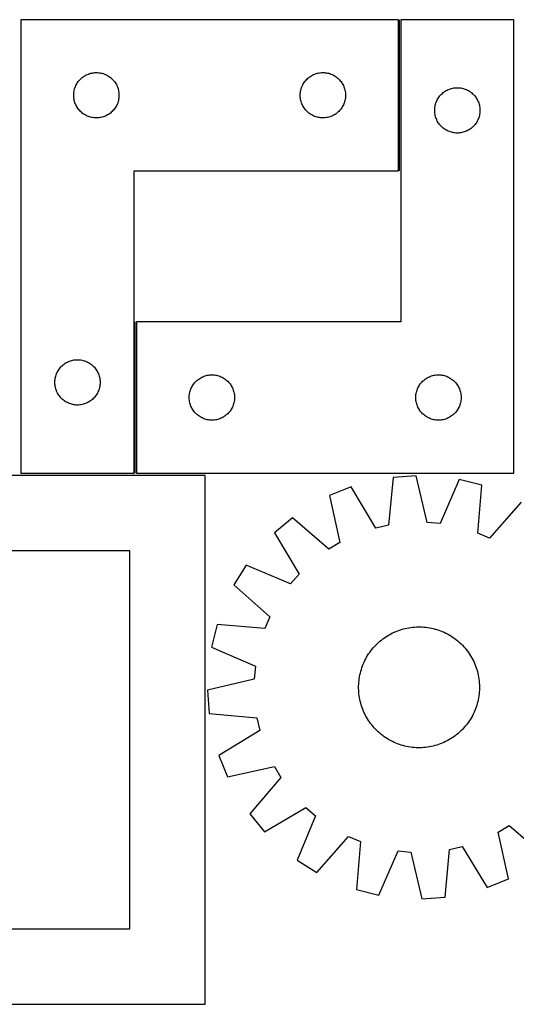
# Model space of a CAD drawing. Header units: millimetres. Extents: x 7 to 1493, y 7 to 2993.
# Tile 4 of 14: x 334 to 663, y 1764 to 2416. Entities that reach past the tile are written whole.
import ezdxf

# ---------------------------------------------------------------- set-up
doc = ezdxf.new("R2010")
doc.units = ezdxf.units.MM
doc.layers.add('COMMON', color=5, linetype='CONTINUOUS', true_color=0x0000ff)
doc.layers.add('CUT', color=7, linetype='CONTINUOUS', true_color=0x000000)

msp = doc.modelspace()

# ---------------------------------------------------------------- linework, layer by layer
at = {"layer": 'COMMON'}
for p, q in [((585.299545, 2315.673371), (585.299545, 2415.673371)), ((410.299545, 2115.673371), (410.299545, 2215.673371))]:
    msp.add_line(p, q, dxfattribs=at)
at = {"layer": 'CUT'}
for p, q in [((334.549543, 2415.673371), (334.549543, 2115.673371)), ((584.549543, 2415.673371), (334.549543, 2415.673371)), ((584.549543, 2315.673371), (584.549543, 2415.673371)), ((661.049545, 2415.673371), (586.049545, 2415.673371)), ((586.049545, 2415.673371), (586.049545, 2215.673371)), ((661.049545, 2115.673371), (661.049545, 2415.673371)), ((375.858226, 2377.898796), (376.4991, 2378.330004)), ((376.4991, 2378.330004), (377.161322, 2378.727649)), ((377.161322, 2378.727649), (377.843136, 2379.090677)), ((377.843136, 2379.090677), (378.542734, 2379.418124)), ((378.542734, 2379.418124), (379.258262, 2379.709123)), ((379.258262, 2379.709123), (379.98782, 2379.962901)), ((379.98782, 2379.962901), (380.729476, 2380.178787)), ((380.729476, 2380.178787), (381.481262, 2380.356206)), ((381.481262, 2380.356206), (382.241184, 2380.494689)), ((382.241184, 2380.494689), (383.007228, 2380.593869)), ((383.007228, 2380.593869), (383.777362, 2380.653482)), ((383.777362, 2380.653482), (384.549543, 2380.673371)), ((384.549543, 2380.673371), (385.321724, 2380.653482)), ((385.321724, 2380.653482), (386.091858, 2380.593869)), ((386.091858, 2380.593869), (386.857902, 2380.494689)), ((386.857902, 2380.494689), (387.617824, 2380.356206)), ((387.617824, 2380.356206), (388.36961, 2380.178787)), ((388.36961, 2380.178787), (389.111265, 2379.962901)), ((389.111265, 2379.962901), (389.840824, 2379.709123)), ((389.840824, 2379.709123), (390.556351, 2379.418124)), ((390.556351, 2379.418124), (391.25595, 2379.090677)), ((391.25595, 2379.090677), (391.937764, 2378.727649)), ((391.937764, 2378.727649), (392.599986, 2378.330004)), ((392.599986, 2378.330004), (393.240859, 2377.898796)), ((525.858226, 2377.898796), (526.4991, 2378.330004)), ((526.4991, 2378.330004), (527.161322, 2378.727649)), ((527.161322, 2378.727649), (527.843136, 2379.090677)), ((527.843136, 2379.090677), (528.542734, 2379.418124)), ((528.542734, 2379.418124), (529.258262, 2379.709123)), ((529.258262, 2379.709123), (529.98782, 2379.962901)), ((529.98782, 2379.962901), (530.729476, 2380.178787)), ((530.729476, 2380.178787), (531.481262, 2380.356206)), ((531.481262, 2380.356206), (532.241184, 2380.494689)), ((532.241184, 2380.494689), (533.007228, 2380.593869)), ((533.007228, 2380.593869), (533.777362, 2380.653482)), ((533.777362, 2380.653482), (534.549543, 2380.673371)), ((534.549543, 2380.673371), (535.321724, 2380.653482)), ((535.321724, 2380.653482), (536.091858, 2380.593869)), ((536.091858, 2380.593869), (536.857902, 2380.494689)), ((536.857902, 2380.494689), (537.617824, 2380.356206)), ((537.617824, 2380.356206), (538.36961, 2380.178787)), ((538.36961, 2380.178787), (539.111265, 2379.962901)), ((539.111265, 2379.962901), (539.840824, 2379.709123)), ((539.840824, 2379.709123), (540.556351, 2379.418124)), ((540.556351, 2379.418124), (541.25595, 2379.090677)), ((541.25595, 2379.090677), (541.937764, 2378.727649)), ((541.937764, 2378.727649), (542.599986, 2378.330004)), ((542.599986, 2378.330004), (543.240859, 2377.898796)), ((370.654683, 2371.324289), (370.964009, 2372.032087)), ((370.964009, 2372.032087), (371.309361, 2372.723022)), ((371.309361, 2372.723022), (371.689823, 2373.395263)), ((371.689823, 2373.395263), (372.104388, 2374.047027)), ((372.104388, 2374.047027), (372.551954, 2374.676585)), ((372.551954, 2374.676585), (373.031336, 2375.282268)), ((373.031336, 2375.282268), (373.541262, 2375.862471)), ((373.541262, 2375.862471), (374.080381, 2376.415654)), ((374.080381, 2376.415654), (374.647261, 2376.94035)), ((374.647261, 2376.94035), (375.240401, 2377.435168)), ((375.240401, 2377.435168), (375.858226, 2377.898796)), ((393.240859, 2377.898796), (393.858685, 2377.435168)), ((393.858685, 2377.435168), (394.451825, 2376.94035)), ((394.451825, 2376.94035), (395.018705, 2376.415654)), ((395.018705, 2376.415654), (395.557823, 2375.862471)), ((395.557823, 2375.862471), (396.06775, 2375.282268)), ((396.06775, 2375.282268), (396.547132, 2374.676585)), ((396.547132, 2374.676585), (396.994698, 2374.047027)), ((396.994698, 2374.047027), (397.409262, 2373.395263)), ((397.409262, 2373.395263), (397.789725, 2372.723022)), ((397.789725, 2372.723022), (398.135077, 2372.032087)), ((398.135077, 2372.032087), (398.444402, 2371.324289)), ((520.654683, 2371.324289), (520.964009, 2372.032087)), ((520.964009, 2372.032087), (521.309361, 2372.723022)), ((521.309361, 2372.723022), (521.689823, 2373.395263)), ((521.689823, 2373.395263), (522.104388, 2374.047027)), ((522.104388, 2374.047027), (522.551954, 2374.676585)), ((522.551954, 2374.676585), (523.031336, 2375.282268)), ((523.031336, 2375.282268), (523.541262, 2375.862471)), ((523.541262, 2375.862471), (524.080381, 2376.415654)), ((524.080381, 2376.415654), (524.647261, 2376.94035)), ((524.647261, 2376.94035), (525.240401, 2377.435168)), ((525.240401, 2377.435168), (525.858226, 2377.898796)), ((543.240859, 2377.898796), (543.858685, 2377.435168)), ((543.858685, 2377.435168), (544.451825, 2376.94035)), ((544.451825, 2376.94035), (545.018705, 2376.415654)), ((545.018705, 2376.415654), (545.557823, 2375.862471)), ((545.557823, 2375.862471), (546.06775, 2375.282268)), ((546.06775, 2375.282268), (546.547132, 2374.676585)), ((546.547132, 2374.676585), (546.994698, 2374.047027)), ((546.994698, 2374.047027), (547.409262, 2373.395263)), ((547.409262, 2373.395263), (547.789725, 2372.723022)), ((547.789725, 2372.723022), (548.135077, 2372.032087)), ((548.135077, 2372.032087), (548.444402, 2371.324289)), ((369.554516, 2366.059589), (369.59428, 2366.831003)), ((369.554516, 2365.287152), (369.554516, 2366.059589)), ((369.59428, 2364.515739), (369.554516, 2365.287152)), ((369.59428, 2366.831003), (369.673703, 2367.599346)), ((369.673703, 2367.599346), (369.792574, 2368.362582)), ((369.792574, 2368.362582), (369.950577, 2369.118687)), ((369.950577, 2369.118687), (370.147295, 2369.865655)), ((370.147295, 2369.865655), (370.382204, 2370.601506)), ((370.382204, 2370.601506), (370.654683, 2371.324289)), ((398.444402, 2371.324289), (398.716881, 2370.601506)), ((398.716881, 2370.601506), (398.951791, 2369.865655)), ((398.951791, 2369.865655), (399.148508, 2369.118687)), ((399.148508, 2369.118687), (399.306512, 2368.362582)), ((399.306512, 2368.362582), (399.425383, 2367.599346)), ((399.425383, 2367.599346), (399.504806, 2366.831003)), ((399.504806, 2366.831003), (399.54457, 2366.059589)), ((399.54457, 2365.287152), (399.504806, 2364.515739)), ((399.54457, 2366.059589), (399.54457, 2365.287152)), ((519.554516, 2366.059589), (519.59428, 2366.831003)), ((519.554516, 2365.287152), (519.554516, 2366.059589)), ((519.59428, 2364.515739), (519.554516, 2365.287152)), ((519.59428, 2366.831003), (519.673703, 2367.599346)), ((519.673703, 2367.599346), (519.792574, 2368.362582)), ((519.792574, 2368.362582), (519.950577, 2369.118687)), ((519.950577, 2369.118687), (520.147295, 2369.865655)), ((520.147295, 2369.865655), (520.382204, 2370.601506)), ((520.382204, 2370.601506), (520.654683, 2371.324289)), ((548.444402, 2371.324289), (548.716881, 2370.601506)), ((548.716881, 2370.601506), (548.951791, 2369.865655)), ((548.951791, 2369.865655), (549.148508, 2369.118687)), ((549.148508, 2369.118687), (549.306512, 2368.362582)), ((549.306512, 2368.362582), (549.425383, 2367.599346)), ((549.425383, 2367.599346), (549.504806, 2366.831003)), ((549.504806, 2366.831003), (549.54457, 2366.059589)), ((549.54457, 2365.287152), (549.504806, 2364.515739)), ((549.54457, 2366.059589), (549.54457, 2365.287152)), ((611.551956, 2364.676585), (612.031338, 2365.282268)), ((612.031338, 2365.282268), (612.541264, 2365.862471)), ((612.541264, 2365.862471), (613.080383, 2366.415654)), ((613.080383, 2366.415654), (613.647263, 2366.94035)), ((613.647263, 2366.94035), (614.240403, 2367.435168)), ((614.240403, 2367.435168), (614.858228, 2367.898796)), ((614.858228, 2367.898796), (615.499102, 2368.330004)), ((615.499102, 2368.330004), (616.161324, 2368.727649)), ((616.161324, 2368.727649), (616.843138, 2369.090677)), ((616.843138, 2369.090677), (617.542736, 2369.418124)), ((617.542736, 2369.418124), (618.258264, 2369.709123)), ((618.258264, 2369.709123), (618.987822, 2369.962901)), ((618.987822, 2369.962901), (619.729478, 2370.178787)), ((619.729478, 2370.178787), (620.481264, 2370.356206)), ((620.481264, 2370.356206), (621.241186, 2370.494689)), ((621.241186, 2370.494689), (622.00723, 2370.593869)), ((622.00723, 2370.593869), (622.777364, 2370.653482)), ((622.777364, 2370.653482), (623.549545, 2370.673371)), ((623.549545, 2370.673371), (624.321726, 2370.653482)), ((624.321726, 2370.653482), (625.09186, 2370.593869)), ((625.09186, 2370.593869), (625.857904, 2370.494689)), ((625.857904, 2370.494689), (626.617826, 2370.356206)), ((626.617826, 2370.356206), (627.369612, 2370.178787)), ((627.369612, 2370.178787), (628.111267, 2369.962901)), ((628.111267, 2369.962901), (628.840826, 2369.709123)), ((628.840826, 2369.709123), (629.556353, 2369.418124)), ((629.556353, 2369.418124), (630.255952, 2369.090677)), ((630.255952, 2369.090677), (630.937766, 2368.727649)), ((630.937766, 2368.727649), (631.599988, 2368.330004)), ((631.599988, 2368.330004), (632.240861, 2367.898796)), ((632.240861, 2367.898796), (632.858687, 2367.435168)), ((632.858687, 2367.435168), (633.451827, 2366.94035)), ((633.451827, 2366.94035), (634.018707, 2366.415654)), ((634.018707, 2366.415654), (634.557825, 2365.862471)), ((634.557825, 2365.862471), (635.067752, 2365.282268)), ((635.067752, 2365.282268), (635.547134, 2364.676585)), ((369.673703, 2363.747395), (369.59428, 2364.515739)), ((369.792574, 2362.984159), (369.673703, 2363.747395)), ((369.950577, 2362.228055), (369.792574, 2362.984159)), ((370.147295, 2361.481086), (369.950577, 2362.228055)), ((370.382204, 2360.745235), (370.147295, 2361.481086)), ((370.654683, 2360.022452), (370.382204, 2360.745235)), ((370.964009, 2359.314655), (370.654683, 2360.022452)), ((371.309361, 2358.62372), (370.964009, 2359.314655)), ((371.689823, 2357.951479), (371.309361, 2358.62372)), ((397.789725, 2358.62372), (397.409262, 2357.951479)), ((398.135077, 2359.314655), (397.789725, 2358.62372)), ((398.444402, 2360.022452), (398.135077, 2359.314655)), ((398.716881, 2360.745235), (398.444402, 2360.022452)), ((398.951791, 2361.481086), (398.716881, 2360.745235)), ((399.148508, 2362.228055), (398.951791, 2361.481086)), ((399.306512, 2362.984159), (399.148508, 2362.228055)), ((399.425383, 2363.747395), (399.306512, 2362.984159)), ((399.504806, 2364.515739), (399.425383, 2363.747395)), ((519.673703, 2363.747395), (519.59428, 2364.515739)), ((519.792574, 2362.984159), (519.673703, 2363.747395)), ((519.950577, 2362.228055), (519.792574, 2362.984159)), ((520.147295, 2361.481086), (519.950577, 2362.228055)), ((520.382204, 2360.745235), (520.147295, 2361.481086)), ((520.654683, 2360.022452), (520.382204, 2360.745235)), ((520.964009, 2359.314655), (520.654683, 2360.022452)), ((521.309361, 2358.62372), (520.964009, 2359.314655)), ((521.689823, 2357.951479), (521.309361, 2358.62372)), ((547.789725, 2358.62372), (547.409262, 2357.951479)), ((548.135077, 2359.314655), (547.789725, 2358.62372)), ((548.444402, 2360.022452), (548.135077, 2359.314655)), ((548.716881, 2360.745235), (548.444402, 2360.022452)), ((548.951791, 2361.481086), (548.716881, 2360.745235)), ((549.148508, 2362.228055), (548.951791, 2361.481086)), ((549.306512, 2362.984159), (549.148508, 2362.228055)), ((549.425383, 2363.747395), (549.306512, 2362.984159)), ((549.504806, 2364.515739), (549.425383, 2363.747395)), ((608.792576, 2358.362582), (608.950579, 2359.118687)), ((608.950579, 2359.118687), (609.147297, 2359.865655)), ((609.147297, 2359.865655), (609.382206, 2360.601506)), ((609.382206, 2360.601506), (609.654685, 2361.324289)), ((609.654685, 2361.324289), (609.964011, 2362.032087)), ((609.964011, 2362.032087), (610.309363, 2362.723022)), ((610.309363, 2362.723022), (610.689825, 2363.395263)), ((610.689825, 2363.395263), (611.10439, 2364.047027)), ((611.10439, 2364.047027), (611.551956, 2364.676585)), ((635.547134, 2364.676585), (635.9947, 2364.047027)), ((635.9947, 2364.047027), (636.409264, 2363.395263)), ((636.409264, 2363.395263), (636.789727, 2362.723022)), ((636.789727, 2362.723022), (637.135079, 2362.032087)), ((637.135079, 2362.032087), (637.444404, 2361.324289)), ((637.444404, 2361.324289), (637.716883, 2360.601506)), ((637.716883, 2360.601506), (637.951793, 2359.865655)), ((637.951793, 2359.865655), (638.14851, 2359.118687)), ((638.14851, 2359.118687), (638.306514, 2358.362582)), ((372.104388, 2357.299715), (371.689823, 2357.951479)), ((372.551954, 2356.670157), (372.104388, 2357.299715)), ((373.031336, 2356.064473), (372.551954, 2356.670157)), ((373.541262, 2355.484271), (373.031336, 2356.064473)), ((374.080381, 2354.931088), (373.541262, 2355.484271)), ((374.647261, 2354.406392), (374.080381, 2354.931088)), ((375.240401, 2353.911574), (374.647261, 2354.406392)), ((375.858226, 2353.447946), (375.240401, 2353.911574)), ((376.4991, 2353.016737), (375.858226, 2353.447946)), ((377.161322, 2352.619092), (376.4991, 2353.016737)), ((377.843136, 2352.256065), (377.161322, 2352.619092)), ((378.542734, 2351.928617), (377.843136, 2352.256065)), ((391.25595, 2352.256065), (390.556351, 2351.928617)), ((391.937764, 2352.619092), (391.25595, 2352.256065)), ((392.599986, 2353.016737), (391.937764, 2352.619092)), ((393.240859, 2353.447946), (392.599986, 2353.016737)), ((393.858685, 2353.911574), (393.240859, 2353.447946)), ((394.451825, 2354.406392), (393.858685, 2353.911574)), ((395.018705, 2354.931088), (394.451825, 2354.406392)), ((395.557823, 2355.484271), (395.018705, 2354.931088)), ((396.06775, 2356.064473), (395.557823, 2355.484271)), ((396.547132, 2356.670157), (396.06775, 2356.064473)), ((396.994698, 2357.299715), (396.547132, 2356.670157)), ((397.409262, 2357.951479), (396.994698, 2357.299715)), ((522.104388, 2357.299715), (521.689823, 2357.951479)), ((522.551954, 2356.670157), (522.104388, 2357.299715)), ((523.031336, 2356.064473), (522.551954, 2356.670157)), ((523.541262, 2355.484271), (523.031336, 2356.064473)), ((524.080381, 2354.931088), (523.541262, 2355.484271)), ((524.647261, 2354.406392), (524.080381, 2354.931088)), ((525.240401, 2353.911574), (524.647261, 2354.406392)), ((525.858226, 2353.447946), (525.240401, 2353.911574)), ((526.4991, 2353.016737), (525.858226, 2353.447946)), ((527.161322, 2352.619092), (526.4991, 2353.016737)), ((527.843136, 2352.256065), (527.161322, 2352.619092)), ((528.542734, 2351.928617), (527.843136, 2352.256065)), ((541.25595, 2352.256065), (540.556351, 2351.928617)), ((541.937764, 2352.619092), (541.25595, 2352.256065)), ((542.599986, 2353.016737), (541.937764, 2352.619092)), ((543.240859, 2353.447946), (542.599986, 2353.016737)), ((543.858685, 2353.911574), (543.240859, 2353.447946)), ((544.451825, 2354.406392), (543.858685, 2353.911574)), ((545.018705, 2354.931088), (544.451825, 2354.406392)), ((545.557823, 2355.484271), (545.018705, 2354.931088)), ((546.06775, 2356.064473), (545.557823, 2355.484271)), ((546.547132, 2356.670157), (546.06775, 2356.064473)), ((546.994698, 2357.299715), (546.547132, 2356.670157)), ((547.409262, 2357.951479), (546.994698, 2357.299715)), ((608.554518, 2356.059589), (608.594282, 2356.831003)), ((608.554518, 2355.287152), (608.554518, 2356.059589)), ((608.594282, 2354.515739), (608.554518, 2355.287152)), ((608.594282, 2356.831003), (608.673705, 2357.599346)), ((608.673705, 2353.747395), (608.594282, 2354.515739)), ((608.673705, 2357.599346), (608.792576, 2358.362582)), ((608.792576, 2352.984159), (608.673705, 2353.747395)), ((608.950579, 2352.228055), (608.792576, 2352.984159)), ((609.147297, 2351.481086), (608.950579, 2352.228055)), ((638.14851, 2352.228055), (637.951793, 2351.481086)), ((638.306514, 2352.984159), (638.14851, 2352.228055)), ((638.306514, 2358.362582), (638.425385, 2357.599346)), ((638.425385, 2353.747395), (638.306514, 2352.984159)), ((638.425385, 2357.599346), (638.504808, 2356.831003)), ((638.504808, 2354.515739), (638.425385, 2353.747395)), ((638.504808, 2356.831003), (638.544572, 2356.059589)), ((638.544572, 2355.287152), (638.504808, 2354.515739)), ((638.544572, 2356.059589), (638.544572, 2355.287152)), ((379.258262, 2351.637618), (378.542734, 2351.928617)), ((379.98782, 2351.38384), (379.258262, 2351.637618)), ((380.729476, 2351.167955), (379.98782, 2351.38384)), ((381.481262, 2350.990535), (380.729476, 2351.167955)), ((382.241184, 2350.852052), (381.481262, 2350.990535)), ((383.007228, 2350.752873), (382.241184, 2350.852052)), ((383.777362, 2350.693259), (383.007228, 2350.752873)), ((384.549543, 2350.673371), (383.777362, 2350.693259)), ((385.321724, 2350.693259), (384.549543, 2350.673371)), ((386.091858, 2350.752873), (385.321724, 2350.693259)), ((386.857902, 2350.852052), (386.091858, 2350.752873)), ((387.617824, 2350.990535), (386.857902, 2350.852052)), ((388.36961, 2351.167955), (387.617824, 2350.990535)), ((389.111265, 2351.38384), (388.36961, 2351.167955)), ((389.840824, 2351.637618), (389.111265, 2351.38384)), ((390.556351, 2351.928617), (389.840824, 2351.637618)), ((529.258262, 2351.637618), (528.542734, 2351.928617)), ((529.98782, 2351.38384), (529.258262, 2351.637618)), ((530.729476, 2351.167955), (529.98782, 2351.38384)), ((531.481262, 2350.990535), (530.729476, 2351.167955)), ((532.241184, 2350.852052), (531.481262, 2350.990535)), ((533.007228, 2350.752873), (532.241184, 2350.852052)), ((533.777362, 2350.693259), (533.007228, 2350.752873)), ((534.549543, 2350.673371), (533.777362, 2350.693259)), ((535.321724, 2350.693259), (534.549543, 2350.673371)), ((536.091858, 2350.752873), (535.321724, 2350.693259)), ((536.857902, 2350.852052), (536.091858, 2350.752873)), ((537.617824, 2350.990535), (536.857902, 2350.852052)), ((538.36961, 2351.167955), (537.617824, 2350.990535)), ((539.111265, 2351.38384), (538.36961, 2351.167955)), ((539.840824, 2351.637618), (539.111265, 2351.38384)), ((540.556351, 2351.928617), (539.840824, 2351.637618)), ((609.382206, 2350.745235), (609.147297, 2351.481086)), ((609.654685, 2350.022452), (609.382206, 2350.745235)), ((609.964011, 2349.314655), (609.654685, 2350.022452)), ((610.309363, 2348.62372), (609.964011, 2349.314655)), ((610.689825, 2347.951479), (610.309363, 2348.62372)), ((611.10439, 2347.299715), (610.689825, 2347.951479)), ((611.551956, 2346.670157), (611.10439, 2347.299715)), ((612.031338, 2346.064473), (611.551956, 2346.670157)), ((612.541264, 2345.484271), (612.031338, 2346.064473)), ((635.067752, 2346.064473), (634.557825, 2345.484271)), ((635.547134, 2346.670157), (635.067752, 2346.064473)), ((635.9947, 2347.299715), (635.547134, 2346.670157)), ((636.409264, 2347.951479), (635.9947, 2347.299715)), ((636.789727, 2348.62372), (636.409264, 2347.951479)), ((637.135079, 2349.314655), (636.789727, 2348.62372)), ((637.444404, 2350.022452), (637.135079, 2349.314655)), ((637.716883, 2350.745235), (637.444404, 2350.022452)), ((637.951793, 2351.481086), (637.716883, 2350.745235)), ((613.080383, 2344.931088), (612.541264, 2345.484271)), ((613.647263, 2344.406392), (613.080383, 2344.931088)), ((614.240403, 2343.911574), (613.647263, 2344.406392)), ((614.858228, 2343.447946), (614.240403, 2343.911574)), ((615.499102, 2343.016737), (614.858228, 2343.447946)), ((616.161324, 2342.619092), (615.499102, 2343.016737)), ((616.843138, 2342.256065), (616.161324, 2342.619092)), ((617.542736, 2341.928617), (616.843138, 2342.256065)), ((618.258264, 2341.637618), (617.542736, 2341.928617)), ((618.987822, 2341.38384), (618.258264, 2341.637618)), ((619.729478, 2341.167955), (618.987822, 2341.38384)), ((620.481264, 2340.990535), (619.729478, 2341.167955)), ((621.241186, 2340.852052), (620.481264, 2340.990535)), ((622.00723, 2340.752873), (621.241186, 2340.852052)), ((622.777364, 2340.693259), (622.00723, 2340.752873)), ((623.549545, 2340.673371), (622.777364, 2340.693259)), ((624.321726, 2340.693259), (623.549545, 2340.673371)), ((625.09186, 2340.752873), (624.321726, 2340.693259)), ((625.857904, 2340.852052), (625.09186, 2340.752873)), ((626.617826, 2340.990535), (625.857904, 2340.852052)), ((627.369612, 2341.167955), (626.617826, 2340.990535)), ((628.111267, 2341.38384), (627.369612, 2341.167955)), ((628.840826, 2341.637618), (628.111267, 2341.38384)), ((629.556353, 2341.928617), (628.840826, 2341.637618)), ((630.255952, 2342.256065), (629.556353, 2341.928617)), ((630.937766, 2342.619092), (630.255952, 2342.256065)), ((631.599988, 2343.016737), (630.937766, 2342.619092)), ((632.240861, 2343.447946), (631.599988, 2343.016737)), ((632.858687, 2343.911574), (632.240861, 2343.447946)), ((633.451827, 2344.406392), (632.858687, 2343.911574)), ((634.018707, 2344.931088), (633.451827, 2344.406392)), ((634.557825, 2345.484271), (634.018707, 2344.931088)), ((409.549543, 2115.673371), (409.549543, 2315.673371)), ((409.549543, 2315.673371), (584.549543, 2315.673371)), ((586.049545, 2215.673371), (411.049545, 2215.673371)), ((411.049545, 2215.673371), (411.049545, 2115.673371)), ((365.343136, 2189.090677), (366.042734, 2189.418124)), ((366.042734, 2189.418124), (366.758262, 2189.709123)), ((366.758262, 2189.709123), (367.48782, 2189.962901)), ((367.48782, 2189.962901), (368.229476, 2190.178787)), ((368.229476, 2190.178787), (368.981262, 2190.356206)), ((368.981262, 2190.356206), (369.741184, 2190.494689)), ((369.741184, 2190.494689), (370.507228, 2190.593869)), ((370.507228, 2190.593869), (371.277362, 2190.653482)), ((371.277362, 2190.653482), (372.049543, 2190.673371)), ((372.049543, 2190.673371), (372.821724, 2190.653482)), ((372.821724, 2190.653482), (373.591858, 2190.593869)), ((373.591858, 2190.593869), (374.357902, 2190.494689)), ((374.357902, 2190.494689), (375.117824, 2190.356206)), ((375.117824, 2190.356206), (375.86961, 2190.178787)), ((375.86961, 2190.178787), (376.611265, 2189.962901)), ((376.611265, 2189.962901), (377.340824, 2189.709123)), ((377.340824, 2189.709123), (378.056351, 2189.418124)), ((378.056351, 2189.418124), (378.75595, 2189.090677)), ((358.464009, 2182.032087), (358.809361, 2182.723022)), ((358.809361, 2182.723022), (359.189823, 2183.395263)), ((359.189823, 2183.395263), (359.604388, 2184.047027)), ((359.604388, 2184.047027), (360.051954, 2184.676585)), ((360.051954, 2184.676585), (360.531336, 2185.282268)), ((360.531336, 2185.282268), (361.041262, 2185.862471)), ((361.041262, 2185.862471), (361.580381, 2186.415654)), ((361.580381, 2186.415654), (362.147261, 2186.94035)), ((362.147261, 2186.94035), (362.740401, 2187.435168)), ((362.740401, 2187.435168), (363.358226, 2187.898796)), ((363.358226, 2187.898796), (363.9991, 2188.330004)), ((363.9991, 2188.330004), (364.661322, 2188.727649)), ((364.661322, 2188.727649), (365.343136, 2189.090677)), ((378.75595, 2189.090677), (379.437764, 2188.727649)), ((379.437764, 2188.727649), (380.099986, 2188.330004)), ((380.099986, 2188.330004), (380.740859, 2187.898796)), ((380.740859, 2187.898796), (381.358685, 2187.435168)), ((381.358685, 2187.435168), (381.951825, 2186.94035)), ((381.951825, 2186.94035), (382.518705, 2186.415654)), ((382.518705, 2186.415654), (383.057823, 2185.862471)), ((383.057823, 2185.862471), (383.56775, 2185.282268)), ((383.56775, 2185.282268), (384.047132, 2184.676585)), ((384.047132, 2184.676585), (384.494698, 2184.047027)), ((384.494698, 2184.047027), (384.909262, 2183.395263)), ((384.909262, 2183.395263), (385.289725, 2182.723022)), ((385.289725, 2182.723022), (385.635077, 2182.032087)), ((357.054516, 2176.059589), (357.09428, 2176.831003)), ((357.09428, 2176.831003), (357.173703, 2177.599346)), ((357.173703, 2177.599346), (357.292574, 2178.362582)), ((357.292574, 2178.362582), (357.450577, 2179.118687)), ((357.450577, 2179.118687), (357.647295, 2179.865655)), ((357.647295, 2179.865655), (357.882204, 2180.601506)), ((357.882204, 2180.601506), (358.154683, 2181.324289)), ((358.154683, 2181.324289), (358.464009, 2182.032087)), ((385.635077, 2182.032087), (385.944402, 2181.324289)), ((385.944402, 2181.324289), (386.216881, 2180.601506)), ((386.216881, 2180.601506), (386.451791, 2179.865655)), ((386.451791, 2179.865655), (386.648508, 2179.118687)), ((386.648508, 2179.118687), (386.806512, 2178.362582)), ((386.806512, 2178.362582), (386.925383, 2177.599346)), ((386.925383, 2177.599346), (387.004806, 2176.831003)), ((387.004806, 2176.831003), (387.04457, 2176.059589)), ((450.041264, 2175.862471), (450.580383, 2176.415654)), ((450.580383, 2176.415654), (451.147263, 2176.94035)), ((451.147263, 2176.94035), (451.740403, 2177.435168)), ((451.740403, 2177.435168), (452.358228, 2177.898796)), ((452.358228, 2177.898796), (452.999102, 2178.330004)), ((452.999102, 2178.330004), (453.661324, 2178.727649)), ((453.661324, 2178.727649), (454.343138, 2179.090677)), ((454.343138, 2179.090677), (455.042736, 2179.418124)), ((455.042736, 2179.418124), (455.758264, 2179.709123)), ((455.758264, 2179.709123), (456.487822, 2179.962901)), ((456.487822, 2179.962901), (457.229478, 2180.178787)), ((457.229478, 2180.178787), (457.981264, 2180.356206)), ((457.981264, 2180.356206), (458.741186, 2180.494689)), ((458.741186, 2180.494689), (459.50723, 2180.593869)), ((459.50723, 2180.593869), (460.277364, 2180.653482)), ((460.277364, 2180.653482), (461.049545, 2180.673371)), ((461.049545, 2180.673371), (461.821726, 2180.653482)), ((461.821726, 2180.653482), (462.59186, 2180.593869)), ((462.59186, 2180.593869), (463.357904, 2180.494689)), ((463.357904, 2180.494689), (464.117826, 2180.356206)), ((464.117826, 2180.356206), (464.869612, 2180.178787)), ((464.869612, 2180.178787), (465.611267, 2179.962901)), ((465.611267, 2179.962901), (466.340826, 2179.709123)), ((466.340826, 2179.709123), (467.056353, 2179.418124)), ((467.056353, 2179.418124), (467.755952, 2179.090677)), ((467.755952, 2179.090677), (468.437766, 2178.727649)), ((468.437766, 2178.727649), (469.099988, 2178.330004)), ((469.099988, 2178.330004), (469.740861, 2177.898796)), ((469.740861, 2177.898796), (470.358687, 2177.435168)), ((470.358687, 2177.435168), (470.951827, 2176.94035)), ((470.951827, 2176.94035), (471.518707, 2176.415654)), ((471.518707, 2176.415654), (472.057825, 2175.862471)), ((600.041264, 2175.862471), (600.580383, 2176.415654)), ((600.580383, 2176.415654), (601.147263, 2176.94035)), ((601.147263, 2176.94035), (601.740403, 2177.435168)), ((601.740403, 2177.435168), (602.358228, 2177.898796)), ((602.358228, 2177.898796), (602.999102, 2178.330004)), ((602.999102, 2178.330004), (603.661324, 2178.727649)), ((603.661324, 2178.727649), (604.343138, 2179.090677)), ((604.343138, 2179.090677), (605.042736, 2179.418124)), ((605.042736, 2179.418124), (605.758264, 2179.709123)), ((605.758264, 2179.709123), (606.487822, 2179.962901)), ((606.487822, 2179.962901), (607.229478, 2180.178787)), ((607.229478, 2180.178787), (607.981264, 2180.356206)), ((607.981264, 2180.356206), (608.741186, 2180.494689)), ((608.741186, 2180.494689), (609.50723, 2180.593869)), ((609.50723, 2180.593869), (610.277364, 2180.653482)), ((610.277364, 2180.653482), (611.049545, 2180.673371)), ((611.049545, 2180.673371), (611.821726, 2180.653482)), ((611.821726, 2180.653482), (612.59186, 2180.593869)), ((612.59186, 2180.593869), (613.357904, 2180.494689)), ((613.357904, 2180.494689), (614.117826, 2180.356206)), ((614.117826, 2180.356206), (614.869612, 2180.178787)), ((614.869612, 2180.178787), (615.611267, 2179.962901)), ((615.611267, 2179.962901), (616.340826, 2179.709123)), ((616.340826, 2179.709123), (617.056353, 2179.418124)), ((617.056353, 2179.418124), (617.755952, 2179.090677)), ((617.755952, 2179.090677), (618.437766, 2178.727649)), ((618.437766, 2178.727649), (619.099988, 2178.330004)), ((619.099988, 2178.330004), (619.740861, 2177.898796)), ((619.740861, 2177.898796), (620.358687, 2177.435168)), ((620.358687, 2177.435168), (620.951827, 2176.94035)), ((620.951827, 2176.94035), (621.518707, 2176.415654)), ((621.518707, 2176.415654), (622.057825, 2175.862471)), ((357.054516, 2175.287152), (357.054516, 2176.059589)), ((357.09428, 2174.515739), (357.054516, 2175.287152)), ((357.173703, 2173.747395), (357.09428, 2174.515739)), ((357.292574, 2172.984159), (357.173703, 2173.747395)), ((357.450577, 2172.228055), (357.292574, 2172.984159)), ((357.647295, 2171.481086), (357.450577, 2172.228055)), ((357.882204, 2170.745235), (357.647295, 2171.481086)), ((358.154683, 2170.022452), (357.882204, 2170.745235)), ((358.464009, 2169.314655), (358.154683, 2170.022452)), ((385.944402, 2170.022452), (385.635077, 2169.314655)), ((386.216881, 2170.745235), (385.944402, 2170.022452)), ((386.451791, 2171.481086), (386.216881, 2170.745235)), ((386.648508, 2172.228055), (386.451791, 2171.481086)), ((386.806512, 2172.984159), (386.648508, 2172.228055)), ((386.925383, 2173.747395), (386.806512, 2172.984159)), ((387.004806, 2174.515739), (386.925383, 2173.747395)), ((387.04457, 2175.287152), (387.004806, 2174.515739)), ((387.04457, 2176.059589), (387.04457, 2175.287152)), ((446.450579, 2169.118687), (446.647297, 2169.865655)), ((446.647297, 2169.865655), (446.882206, 2170.601506)), ((446.882206, 2170.601506), (447.154685, 2171.324289)), ((447.154685, 2171.324289), (447.464011, 2172.032087)), ((447.464011, 2172.032087), (447.809363, 2172.723022)), ((447.809363, 2172.723022), (448.189825, 2173.395263)), ((448.189825, 2173.395263), (448.60439, 2174.047027)), ((448.60439, 2174.047027), (449.051956, 2174.676585)), ((449.051956, 2174.676585), (449.531338, 2175.282268)), ((449.531338, 2175.282268), (450.041264, 2175.862471)), ((472.057825, 2175.862471), (472.567752, 2175.282268)), ((472.567752, 2175.282268), (473.047134, 2174.676585)), ((473.047134, 2174.676585), (473.4947, 2174.047027)), ((473.4947, 2174.047027), (473.909264, 2173.395263)), ((473.909264, 2173.395263), (474.289727, 2172.723022)), ((474.289727, 2172.723022), (474.635079, 2172.032087)), ((474.635079, 2172.032087), (474.944404, 2171.324289)), ((474.944404, 2171.324289), (475.216883, 2170.601506)), ((475.216883, 2170.601506), (475.451793, 2169.865655)), ((475.451793, 2169.865655), (475.64851, 2169.118687)), ((596.450579, 2169.118687), (596.647297, 2169.865655)), ((596.647297, 2169.865655), (596.882206, 2170.601506)), ((596.882206, 2170.601506), (597.154685, 2171.324289)), ((597.154685, 2171.324289), (597.464011, 2172.032087)), ((597.464011, 2172.032087), (597.809363, 2172.723022)), ((597.809363, 2172.723022), (598.189825, 2173.395263)), ((598.189825, 2173.395263), (598.60439, 2174.047027)), ((598.60439, 2174.047027), (599.051956, 2174.676585)), ((599.051956, 2174.676585), (599.531338, 2175.282268)), ((599.531338, 2175.282268), (600.041264, 2175.862471)), ((622.057825, 2175.862471), (622.567752, 2175.282268)), ((622.567752, 2175.282268), (623.047134, 2174.676585)), ((623.047134, 2174.676585), (623.4947, 2174.047027)), ((623.4947, 2174.047027), (623.909264, 2173.395263)), ((623.909264, 2173.395263), (624.289727, 2172.723022)), ((624.289727, 2172.723022), (624.635079, 2172.032087)), ((624.635079, 2172.032087), (624.944404, 2171.324289)), ((624.944404, 2171.324289), (625.216883, 2170.601506)), ((625.216883, 2170.601506), (625.451793, 2169.865655)), ((625.451793, 2169.865655), (625.64851, 2169.118687)), ((358.809361, 2168.62372), (358.464009, 2169.314655)), ((359.189823, 2167.951479), (358.809361, 2168.62372)), ((359.604388, 2167.299715), (359.189823, 2167.951479)), ((360.051954, 2166.670157), (359.604388, 2167.299715)), ((360.531336, 2166.064473), (360.051954, 2166.670157)), ((361.041262, 2165.484271), (360.531336, 2166.064473)), ((361.580381, 2164.931088), (361.041262, 2165.484271)), ((362.147261, 2164.406392), (361.580381, 2164.931088)), ((362.740401, 2163.911574), (362.147261, 2164.406392)), ((363.358226, 2163.447946), (362.740401, 2163.911574)), ((363.9991, 2163.016737), (363.358226, 2163.447946)), ((380.740859, 2163.447946), (380.099986, 2163.016737)), ((381.358685, 2163.911574), (380.740859, 2163.447946)), ((381.951825, 2164.406392), (381.358685, 2163.911574)), ((382.518705, 2164.931088), (381.951825, 2164.406392)), ((383.057823, 2165.484271), (382.518705, 2164.931088)), ((383.56775, 2166.064473), (383.057823, 2165.484271)), ((384.047132, 2166.670157), (383.56775, 2166.064473)), ((384.494698, 2167.299715), (384.047132, 2166.670157)), ((384.909262, 2167.951479), (384.494698, 2167.299715)), ((385.289725, 2168.62372), (384.909262, 2167.951479)), ((385.635077, 2169.314655), (385.289725, 2168.62372)), ((446.054518, 2166.059589), (446.094282, 2166.831003)), ((446.054518, 2165.287152), (446.054518, 2166.059589)), ((446.094282, 2164.515739), (446.054518, 2165.287152)), ((446.094282, 2166.831003), (446.173705, 2167.599346)), ((446.173705, 2163.747395), (446.094282, 2164.515739)), ((446.173705, 2167.599346), (446.292576, 2168.362582)), ((446.292576, 2162.984159), (446.173705, 2163.747395)), ((446.292576, 2168.362582), (446.450579, 2169.118687)), ((475.64851, 2169.118687), (475.806514, 2168.362582)), ((475.806514, 2168.362582), (475.925385, 2167.599346)), ((475.925385, 2163.747395), (475.806514, 2162.984159)), ((475.925385, 2167.599346), (476.004808, 2166.831003)), ((476.004808, 2164.515739), (475.925385, 2163.747395)), ((476.004808, 2166.831003), (476.044572, 2166.059589)), ((476.044572, 2165.287152), (476.004808, 2164.515739)), ((476.044572, 2166.059589), (476.044572, 2165.287152)), ((596.054518, 2166.059589), (596.094282, 2166.831003)), ((596.054518, 2165.287152), (596.054518, 2166.059589)), ((596.094282, 2164.515739), (596.054518, 2165.287152)), ((596.094282, 2166.831003), (596.173705, 2167.599346)), ((596.173705, 2163.747395), (596.094282, 2164.515739)), ((596.173705, 2167.599346), (596.292576, 2168.362582)), ((596.292576, 2162.984159), (596.173705, 2163.747395)), ((596.292576, 2168.362582), (596.450579, 2169.118687)), ((625.64851, 2169.118687), (625.806514, 2168.362582)), ((625.806514, 2168.362582), (625.925385, 2167.599346)), ((625.925385, 2163.747395), (625.806514, 2162.984159)), ((625.925385, 2167.599346), (626.004808, 2166.831003)), ((626.004808, 2164.515739), (625.925385, 2163.747395)), ((626.004808, 2166.831003), (626.044572, 2166.059589)), ((626.044572, 2165.287152), (626.004808, 2164.515739)), ((626.044572, 2166.059589), (626.044572, 2165.287152)), ((364.661322, 2162.619092), (363.9991, 2163.016737)), ((365.343136, 2162.256065), (364.661322, 2162.619092)), ((366.042734, 2161.928617), (365.343136, 2162.256065)), ((366.758262, 2161.637618), (366.042734, 2161.928617)), ((367.48782, 2161.38384), (366.758262, 2161.637618)), ((368.229476, 2161.167955), (367.48782, 2161.38384)), ((368.981262, 2160.990535), (368.229476, 2161.167955)), ((369.741184, 2160.852052), (368.981262, 2160.990535)), ((370.507228, 2160.752873), (369.741184, 2160.852052)), ((371.277362, 2160.693259), (370.507228, 2160.752873)), ((372.049543, 2160.673371), (371.277362, 2160.693259)), ((372.821724, 2160.693259), (372.049543, 2160.673371)), ((373.591858, 2160.752873), (372.821724, 2160.693259)), ((374.357902, 2160.852052), (373.591858, 2160.752873)), ((375.117824, 2160.990535), (374.357902, 2160.852052)), ((375.86961, 2161.167955), (375.117824, 2160.990535)), ((376.611265, 2161.38384), (375.86961, 2161.167955)), ((377.340824, 2161.637618), (376.611265, 2161.38384)), ((378.056351, 2161.928617), (377.340824, 2161.637618)), ((378.75595, 2162.256065), (378.056351, 2161.928617)), ((379.437764, 2162.619092), (378.75595, 2162.256065)), ((380.099986, 2163.016737), (379.437764, 2162.619092)), ((446.450579, 2162.228055), (446.292576, 2162.984159)), ((446.647297, 2161.481086), (446.450579, 2162.228055)), ((446.882206, 2160.745235), (446.647297, 2161.481086)), ((447.154685, 2160.022452), (446.882206, 2160.745235)), ((447.464011, 2159.314655), (447.154685, 2160.022452)), ((447.809363, 2158.62372), (447.464011, 2159.314655)), ((448.189825, 2157.951479), (447.809363, 2158.62372)), ((448.60439, 2157.299715), (448.189825, 2157.951479)), ((449.051956, 2156.670157), (448.60439, 2157.299715)), ((449.531338, 2156.064473), (449.051956, 2156.670157)), ((473.047134, 2156.670157), (472.567752, 2156.064473)), ((473.4947, 2157.299715), (473.047134, 2156.670157)), ((473.909264, 2157.951479), (473.4947, 2157.299715)), ((474.289727, 2158.62372), (473.909264, 2157.951479)), ((474.635079, 2159.314655), (474.289727, 2158.62372)), ((474.944404, 2160.022452), (474.635079, 2159.314655)), ((475.216883, 2160.745235), (474.944404, 2160.022452)), ((475.451793, 2161.481086), (475.216883, 2160.745235)), ((475.64851, 2162.228055), (475.451793, 2161.481086)), ((475.806514, 2162.984159), (475.64851, 2162.228055)), ((596.450579, 2162.228055), (596.292576, 2162.984159)), ((596.647297, 2161.481086), (596.450579, 2162.228055)), ((596.882206, 2160.745235), (596.647297, 2161.481086)), ((597.154685, 2160.022452), (596.882206, 2160.745235)), ((597.464011, 2159.314655), (597.154685, 2160.022452)), ((597.809363, 2158.62372), (597.464011, 2159.314655)), ((598.189825, 2157.951479), (597.809363, 2158.62372)), ((598.60439, 2157.299715), (598.189825, 2157.951479)), ((599.051956, 2156.670157), (598.60439, 2157.299715)), ((599.531338, 2156.064473), (599.051956, 2156.670157)), ((623.047134, 2156.670157), (622.567752, 2156.064473)), ((623.4947, 2157.299715), (623.047134, 2156.670157)), ((623.909264, 2157.951479), (623.4947, 2157.299715)), ((624.289727, 2158.62372), (623.909264, 2157.951479)), ((624.635079, 2159.314655), (624.289727, 2158.62372)), ((624.944404, 2160.022452), (624.635079, 2159.314655)), ((625.216883, 2160.745235), (624.944404, 2160.022452)), ((625.451793, 2161.481086), (625.216883, 2160.745235)), ((625.64851, 2162.228055), (625.451793, 2161.481086)), ((625.806514, 2162.984159), (625.64851, 2162.228055)), ((450.041264, 2155.484271), (449.531338, 2156.064473)), ((450.580383, 2154.931088), (450.041264, 2155.484271)), ((451.147263, 2154.406392), (450.580383, 2154.931088)), ((451.740403, 2153.911574), (451.147263, 2154.406392)), ((452.358228, 2153.447946), (451.740403, 2153.911574)), ((452.999102, 2153.016737), (452.358228, 2153.447946)), ((453.661324, 2152.619092), (452.999102, 2153.016737)), ((454.343138, 2152.256065), (453.661324, 2152.619092)), ((455.042736, 2151.928617), (454.343138, 2152.256065)), ((455.758264, 2151.637618), (455.042736, 2151.928617)), ((456.487822, 2151.38384), (455.758264, 2151.637618)), ((457.229478, 2151.167955), (456.487822, 2151.38384)), ((457.981264, 2150.990535), (457.229478, 2151.167955)), ((458.741186, 2150.852052), (457.981264, 2150.990535)), ((459.50723, 2150.752873), (458.741186, 2150.852052)), ((460.277364, 2150.693259), (459.50723, 2150.752873)), ((461.049545, 2150.673371), (460.277364, 2150.693259)), ((461.821726, 2150.693259), (461.049545, 2150.673371)), ((462.59186, 2150.752873), (461.821726, 2150.693259)), ((463.357904, 2150.852052), (462.59186, 2150.752873)), ((464.117826, 2150.990535), (463.357904, 2150.852052)), ((464.869612, 2151.167955), (464.117826, 2150.990535)), ((465.611267, 2151.38384), (464.869612, 2151.167955)), ((466.340826, 2151.637618), (465.611267, 2151.38384)), ((467.056353, 2151.928617), (466.340826, 2151.637618)), ((467.755952, 2152.256065), (467.056353, 2151.928617)), ((468.437766, 2152.619092), (467.755952, 2152.256065)), ((469.099988, 2153.016737), (468.437766, 2152.619092)), ((469.740861, 2153.447946), (469.099988, 2153.016737)), ((470.358687, 2153.911574), (469.740861, 2153.447946)), ((470.951827, 2154.406392), (470.358687, 2153.911574)), ((471.518707, 2154.931088), (470.951827, 2154.406392)), ((472.057825, 2155.484271), (471.518707, 2154.931088)), ((472.567752, 2156.064473), (472.057825, 2155.484271)), ((600.041264, 2155.484271), (599.531338, 2156.064473)), ((600.580383, 2154.931088), (600.041264, 2155.484271)), ((601.147263, 2154.406392), (600.580383, 2154.931088)), ((601.740403, 2153.911574), (601.147263, 2154.406392)), ((602.358228, 2153.447946), (601.740403, 2153.911574)), ((602.999102, 2153.016737), (602.358228, 2153.447946)), ((603.661324, 2152.619092), (602.999102, 2153.016737)), ((604.343138, 2152.256065), (603.661324, 2152.619092)), ((605.042736, 2151.928617), (604.343138, 2152.256065)), ((605.758264, 2151.637618), (605.042736, 2151.928617)), ((606.487822, 2151.38384), (605.758264, 2151.637618)), ((607.229478, 2151.167955), (606.487822, 2151.38384)), ((607.981264, 2150.990535), (607.229478, 2151.167955)), ((608.741186, 2150.852052), (607.981264, 2150.990535)), ((609.50723, 2150.752873), (608.741186, 2150.852052)), ((610.277364, 2150.693259), (609.50723, 2150.752873)), ((611.049545, 2150.673371), (610.277364, 2150.693259)), ((611.821726, 2150.693259), (611.049545, 2150.673371)), ((612.59186, 2150.752873), (611.821726, 2150.693259)), ((613.357904, 2150.852052), (612.59186, 2150.752873)), ((614.117826, 2150.990535), (613.357904, 2150.852052)), ((614.869612, 2151.167955), (614.117826, 2150.990535)), ((615.611267, 2151.38384), (614.869612, 2151.167955)), ((616.340826, 2151.637618), (615.611267, 2151.38384)), ((617.056353, 2151.928617), (616.340826, 2151.637618)), ((617.755952, 2152.256065), (617.056353, 2151.928617)), ((618.437766, 2152.619092), (617.755952, 2152.256065)), ((619.099988, 2153.016737), (618.437766, 2152.619092)), ((619.740861, 2153.447946), (619.099988, 2153.016737)), ((620.358687, 2153.911574), (619.740861, 2153.447946)), ((620.951827, 2154.406392), (620.358687, 2153.911574)), ((621.518707, 2154.931088), (620.951827, 2154.406392)), ((622.057825, 2155.484271), (621.518707, 2154.931088)), ((622.567752, 2156.064473), (622.057825, 2155.484271)), ((456.646959, 2114.143201), (6.646959, 2114.143201)), ((334.549543, 2115.673371), (409.549543, 2115.673371)), ((411.049545, 2115.673371), (661.049545, 2115.673371)), ((456.646959, 1764.143201), (456.646959, 2114.143201)), ((580.969839, 2112.844796), (577.983558, 2081.22112)), ((596.319865, 2113.89706), (580.969839, 2112.844796)), ((603.593621, 2082.976724), (596.319865, 2113.89706)), ((624.746682, 2111.370819), (612.134306, 2082.217728)), ((639.670591, 2107.628164), (624.746682, 2111.370819)), ((553.153678, 2106.463024), (538.880104, 2100.718842)), ((569.626341, 2079.303751), (553.153678, 2106.463024)), ((637.033436, 2075.973462), (639.670591, 2107.628164)), ((538.880104, 2100.718842), (545.812235, 2069.720127)), ((665.92545, 2096.441196), (644.921567, 2072.612397)), ((514.397439, 2086.05375), (502.597513, 2076.179931)), ((538.456549, 2065.314079), (514.397439, 2086.05375)), ((577.983558, 2081.22112), (569.626341, 2079.303751)), ((612.134306, 2082.217728), (603.593621, 2082.976724)), ((502.597513, 2076.179931), (518.769491, 2048.840548)), ((644.921567, 2072.612397), (637.033436, 2075.973462)), ((545.812235, 2069.720127), (538.456549, 2065.314079)), ((406.646959, 2064.143201), (56.646959, 2064.143201)), ((406.646959, 1814.143201), (406.646959, 2064.143201)), ((483.844877, 2054.66704), (475.673659, 2041.630103)), ((513.135362, 2042.377115), (483.844877, 2054.66704)), ((518.769491, 2048.840548), (513.135362, 2042.377115)), ((475.673659, 2041.630103), (499.502458, 2020.62622)), ((499.502458, 2020.62622), (496.141393, 2012.738089)), ((464.486691, 2015.375245), (460.744036, 2000.451335)), ((496.141393, 2012.738089), (464.486691, 2015.375245)), ((590.18143, 2013.096751), (591.416282, 2013.329444)), ((591.416282, 2013.329444), (592.657835, 2013.523235)), ((592.657835, 2013.523235), (593.904861, 2013.677932)), ((593.904861, 2013.677932), (595.156132, 2013.793382)), ((595.156132, 2013.793382), (596.410411, 2013.869472)), ((596.410411, 2013.869472), (597.666462, 2013.906127)), ((597.666462, 2013.906127), (598.923044, 2013.903311)), ((598.923044, 2013.903311), (600.178918, 2013.861025)), ((600.178918, 2013.861025), (601.432844, 2013.779312)), ((601.432844, 2013.779312), (602.683584, 2013.658253)), ((602.683584, 2013.658253), (603.929905, 2013.497967)), ((603.929905, 2013.497967), (605.170576, 2013.298612)), ((605.170576, 2013.298612), (606.404373, 2013.060386)), ((575.278307, 2006.687217), (576.319185, 2007.391192)), ((576.319185, 2007.391192), (577.381661, 2008.062124)), ((577.381661, 2008.062124), (578.464688, 2008.699352)), ((578.464688, 2008.699352), (579.567197, 2009.302247)), ((579.567197, 2009.302247), (580.688098, 2009.870213)), ((580.688098, 2009.870213), (581.826287, 2010.402691)), ((581.826287, 2010.402691), (582.98064, 2010.899155)), ((582.98064, 2010.899155), (584.150018, 2011.359115)), ((584.150018, 2011.359115), (585.333266, 2011.782117)), ((585.333266, 2011.782117), (586.529217, 2012.167743)), ((586.529217, 2012.167743), (587.736691, 2012.515614)), ((587.736691, 2012.515614), (588.954496, 2012.825385)), ((588.954496, 2012.825385), (590.18143, 2013.096751)), ((606.404373, 2013.060386), (607.630078, 2012.783522)), ((607.630078, 2012.783522), (608.846482, 2012.468294)), ((608.846482, 2012.468294), (610.052384, 2012.115014)), ((610.052384, 2012.115014), (611.246594, 2011.72403)), ((611.246594, 2011.72403), (612.427934, 2011.295728)), ((612.427934, 2011.295728), (613.595238, 2010.83053)), ((613.595238, 2010.83053), (614.747353, 2010.328896)), ((614.747353, 2010.328896), (615.883144, 2009.79132)), ((615.883144, 2009.79132), (617.001488, 2009.218334)), ((617.001488, 2009.218334), (618.101282, 2008.610503)), ((618.101282, 2008.610503), (619.181441, 2007.968426)), ((619.181441, 2007.968426), (620.2409, 2007.292737)), ((620.2409, 2007.292737), (621.278611, 2006.584104)), ((460.744036, 2000.451335), (489.897127, 1987.838959)), ((567.84717, 1999.955791), (568.680276, 2000.896505)), ((568.680276, 2000.896505), (569.542519, 2001.810586)), ((569.542519, 2001.810586), (570.433048, 2002.697132)), ((570.433048, 2002.697132), (571.350986, 2003.555268)), ((571.350986, 2003.555268), (572.295425, 2004.384148)), ((572.295425, 2004.384148), (573.265433, 2005.182953)), ((573.265433, 2005.182953), (574.260055, 2005.950896)), ((574.260055, 2005.950896), (575.278307, 2006.687217)), ((621.278611, 2006.584104), (622.293552, 2005.843224)), ((622.293552, 2005.843224), (623.28472, 2005.070831)), ((623.28472, 2005.070831), (624.251138, 2004.267685)), ((624.251138, 2004.267685), (625.191852, 2003.434579)), ((625.191852, 2003.434579), (626.105932, 2002.572336)), ((626.105932, 2002.572336), (626.992478, 2001.681806)), ((626.992478, 2001.681806), (627.850615, 2000.763869)), ((627.850615, 2000.763869), (628.679495, 1999.81943)), ((562.896521, 1992.706141), (563.504352, 1993.805935)), ((563.504352, 1993.805935), (564.146429, 1994.886095)), ((564.146429, 1994.886095), (564.822118, 1995.945553)), ((564.822118, 1995.945553), (565.530751, 1996.983264)), ((565.530751, 1996.983264), (566.271631, 1997.998205)), ((566.271631, 1997.998205), (567.044024, 1998.989373)), ((567.044024, 1998.989373), (567.84717, 1999.955791)), ((628.679495, 1999.81943), (629.4783, 1998.849422)), ((629.4783, 1998.849422), (630.246242, 1997.8548)), ((630.246242, 1997.8548), (630.982564, 1996.836548)), ((630.982564, 1996.836548), (631.686539, 1995.79567)), ((631.686539, 1995.79567), (632.357471, 1994.733194)), ((632.357471, 1994.733194), (632.994699, 1993.650167)), ((489.897127, 1987.838959), (489.138131, 1979.298275)), ((560.390825, 1986.951247), (560.819127, 1988.132587)), ((560.819127, 1988.132587), (561.284325, 1989.299891)), ((561.284325, 1989.299891), (561.785959, 1990.452006)), ((561.785959, 1990.452006), (562.323534, 1991.587797)), ((562.323534, 1991.587797), (562.896521, 1992.706141)), ((632.994699, 1993.650167), (633.597593, 1992.547658)), ((633.597593, 1992.547658), (634.16556, 1991.426757)), ((634.16556, 1991.426757), (634.698038, 1990.288568)), ((634.698038, 1990.288568), (635.194502, 1989.134215)), ((635.194502, 1989.134215), (635.654462, 1987.964837)), ((635.654462, 1987.964837), (636.077464, 1986.781589)), ((558.616888, 1979.634558), (558.816243, 1980.875229)), ((558.816243, 1980.875229), (559.054469, 1982.109026)), ((559.054469, 1982.109026), (559.331333, 1983.334731)), ((559.331333, 1983.334731), (559.646561, 1984.551135)), ((559.646561, 1984.551135), (559.999841, 1985.757037)), ((559.999841, 1985.757037), (560.390825, 1986.951247)), ((636.077464, 1986.781589), (636.46309, 1985.585638)), ((636.46309, 1985.585638), (636.81096, 1984.378164)), ((636.81096, 1984.378164), (637.120731, 1983.160359)), ((637.120731, 1983.160359), (637.392097, 1981.933425)), ((637.392097, 1981.933425), (637.624791, 1980.698573)), ((637.624791, 1980.698573), (637.818581, 1979.45702)), ((489.138131, 1979.298275), (458.217795, 1972.024518)), ((558.208728, 1973.371115), (558.211544, 1974.627697)), ((558.211544, 1974.627697), (558.25383, 1975.883571)), ((558.25383, 1975.883571), (558.335543, 1977.137497)), ((558.335543, 1977.137497), (558.456602, 1978.388237)), ((558.456602, 1978.388237), (558.616888, 1979.634558)), ((637.818581, 1979.45702), (637.973278, 1978.209994)), ((637.973278, 1978.209994), (638.088729, 1976.958723)), ((638.088729, 1976.958723), (638.164819, 1975.704444)), ((638.164819, 1975.704444), (638.201474, 1974.448393)), ((638.201474, 1974.448393), (638.198657, 1973.191811)), ((458.217795, 1972.024518), (459.270059, 1956.674492)), ((558.245383, 1972.115065), (558.208728, 1973.371115)), ((558.321473, 1970.860785), (558.245383, 1972.115065)), ((558.436923, 1969.609514), (558.321473, 1970.860785)), ((558.59162, 1968.362488), (558.436923, 1969.609514)), ((558.785411, 1967.120935), (558.59162, 1968.362488)), ((637.793314, 1968.18495), (637.593959, 1966.944279)), ((637.9536, 1969.431271), (637.793314, 1968.18495)), ((638.074659, 1970.682011), (637.9536, 1969.431271)), ((638.156372, 1971.935937), (638.074659, 1970.682011)), ((638.198657, 1973.191811), (638.156372, 1971.935937)), ((559.018104, 1965.886083), (558.785411, 1967.120935)), ((559.28947, 1964.659149), (559.018104, 1965.886083)), ((559.599241, 1963.441344), (559.28947, 1964.659149)), ((559.947112, 1962.23387), (559.599241, 1963.441344)), ((560.332738, 1961.037919), (559.947112, 1962.23387)), ((636.410361, 1962.062471), (636.019377, 1960.868261)), ((636.763641, 1963.268373), (636.410361, 1962.062471)), ((637.078868, 1964.484777), (636.763641, 1963.268373)), ((637.355732, 1965.710482), (637.078868, 1964.484777)), ((637.593959, 1966.944279), (637.355732, 1965.710482)), ((459.270059, 1956.674492), (490.893735, 1953.688211)), ((560.75574, 1959.854671), (560.332738, 1961.037919)), ((561.2157, 1958.685293), (560.75574, 1959.854671)), ((561.712164, 1957.530941), (561.2157, 1958.685293)), ((562.244642, 1956.392752), (561.712164, 1957.530941)), ((562.812608, 1955.27185), (562.244642, 1956.392752)), ((563.415503, 1954.169341), (562.812608, 1955.27185)), ((633.513681, 1955.113367), (632.90585, 1954.013573)), ((634.086667, 1956.231711), (633.513681, 1955.113367)), ((634.624243, 1957.367502), (634.086667, 1956.231711)), ((635.125877, 1958.519617), (634.624243, 1957.367502)), ((635.591074, 1959.686921), (635.125877, 1958.519617)), ((636.019377, 1960.868261), (635.591074, 1959.686921)), ((490.893735, 1953.688211), (492.811104, 1945.330995)), ((564.052731, 1953.086315), (563.415503, 1954.169341)), ((564.723663, 1952.023838), (564.052731, 1953.086315)), ((565.427638, 1950.98296), (564.723663, 1952.023838)), ((566.163959, 1949.964708), (565.427638, 1950.98296)), ((566.931902, 1948.970087), (566.163959, 1949.964708)), ((567.730707, 1948.000078), (566.931902, 1948.970087)), ((629.366177, 1948.830135), (628.563031, 1947.863717)), ((630.138571, 1949.821303), (629.366177, 1948.830135)), ((630.87945, 1950.836244), (630.138571, 1949.821303)), ((631.588084, 1951.873955), (630.87945, 1950.836244)), ((632.263773, 1952.933414), (631.588084, 1951.873955)), ((632.90585, 1954.013573), (632.263773, 1952.933414)), ((492.811104, 1945.330995), (465.651831, 1928.858331)), ((568.559587, 1947.055639), (567.730707, 1948.000078)), ((569.417723, 1946.137702), (568.559587, 1947.055639)), ((570.304269, 1945.247172), (569.417723, 1946.137702)), ((571.21835, 1944.384929), (570.304269, 1945.247172)), ((572.159064, 1943.551824), (571.21835, 1944.384929)), ((573.125481, 1942.748678), (572.159064, 1943.551824)), ((574.11665, 1941.976284), (573.125481, 1942.748678)), ((575.131591, 1941.235404), (574.11665, 1941.976284)), ((622.150147, 1941.868612), (621.131895, 1941.132291)), ((623.144768, 1942.636555), (622.150147, 1941.868612)), ((624.114777, 1943.43536), (623.144768, 1942.636555)), ((625.059216, 1944.26424), (624.114777, 1943.43536)), ((625.977153, 1945.122377), (625.059216, 1944.26424)), ((626.867683, 1946.008923), (625.977153, 1945.122377)), ((627.729926, 1946.923003), (626.867683, 1946.008923)), ((628.563031, 1947.863717), (627.729926, 1946.923003)), ((576.169302, 1940.526771), (575.131591, 1941.235404)), ((577.22876, 1939.851082), (576.169302, 1940.526771)), ((578.30892, 1939.209005), (577.22876, 1939.851082)), ((579.408714, 1938.601174), (578.30892, 1939.209005)), ((580.527058, 1938.028188), (579.408714, 1938.601174)), ((581.662848, 1937.490612), (580.527058, 1938.028188)), ((582.814964, 1936.988978), (581.662848, 1937.490612)), ((583.982268, 1936.523781), (582.814964, 1936.988978)), ((585.163608, 1936.095478), (583.982268, 1936.523781)), ((586.357818, 1935.704494), (585.163608, 1936.095478)), ((587.56372, 1935.351214), (586.357818, 1935.704494)), ((588.780124, 1935.035986), (587.56372, 1935.351214)), ((608.673511, 1935.303895), (607.455706, 1934.994124)), ((609.880985, 1935.651765), (608.673511, 1935.303895)), ((611.076936, 1936.037391), (609.880985, 1935.651765)), ((612.260184, 1936.460393), (611.076936, 1936.037391)), ((613.429562, 1936.920353), (612.260184, 1936.460393)), ((614.583914, 1937.416817), (613.429562, 1936.920353)), ((615.722103, 1937.949295), (614.583914, 1937.416817)), ((616.843005, 1938.517262), (615.722103, 1937.949295)), ((617.945513, 1939.120156), (616.843005, 1938.517262)), ((619.02854, 1939.757384), (617.945513, 1939.120156)), ((620.091017, 1940.428316), (619.02854, 1939.757384)), ((621.131895, 1941.132291), (620.091017, 1940.428316)), ((465.651831, 1928.858331), (471.396013, 1914.584757)), ((590.005829, 1934.759123), (588.780124, 1935.035986)), ((591.239626, 1934.520896), (590.005829, 1934.759123)), ((592.480297, 1934.321541), (591.239626, 1934.520896)), ((593.726618, 1934.161255), (592.480297, 1934.321541)), ((594.977358, 1934.040196), (593.726618, 1934.161255)), ((596.231284, 1933.958483), (594.977358, 1934.040196)), ((597.487158, 1933.916198), (596.231284, 1933.958483)), ((598.74374, 1933.913381), (597.487158, 1933.916198)), ((599.99979, 1933.950036), (598.74374, 1933.913381)), ((601.25407, 1934.026126), (599.99979, 1933.950036)), ((602.50534, 1934.141577), (601.25407, 1934.026126)), ((603.752367, 1934.296274), (602.50534, 1934.141577)), ((604.993919, 1934.490064), (603.752367, 1934.296274)), ((606.228772, 1934.722757), (604.993919, 1934.490064)), ((607.455706, 1934.994124), (606.228772, 1934.722757)), ((471.396013, 1914.584757), (502.394728, 1921.516888)), ((502.394728, 1921.516888), (506.800776, 1914.161203)), ((506.800776, 1914.161203), (486.061105, 1890.102092)), ((486.061105, 1890.102092), (495.934924, 1878.302166)), ((495.934924, 1878.302166), (523.274307, 1894.474144)), ((523.274307, 1894.474144), (529.73774, 1888.840015)), ((529.73774, 1888.840015), (517.447815, 1859.54953)), ((650.597967, 1878.099381), (657.953652, 1882.505429)), ((657.530098, 1847.100666), (650.597967, 1878.099381)), ((657.953652, 1882.505429), (682.012763, 1861.765758)), ((530.484752, 1851.378312), (551.488635, 1875.207111)), ((551.488635, 1875.207111), (559.376766, 1871.846046)), ((559.376766, 1871.846046), (556.73961, 1840.191344)), ((571.66352, 1836.448689), (584.275896, 1865.60178)), ((584.275896, 1865.60178), (592.81658, 1864.842785)), ((592.81658, 1864.842785), (600.090337, 1833.922448)), ((615.440363, 1834.974713), (618.426644, 1866.598388)), ((618.426644, 1866.598388), (626.78386, 1868.515758)), ((626.78386, 1868.515758), (643.256524, 1841.356484)), ((517.447815, 1859.54953), (530.484752, 1851.378312)), ((643.256524, 1841.356484), (657.530098, 1847.100666)), ((556.73961, 1840.191344), (571.66352, 1836.448689)), ((600.090337, 1833.922448), (615.440363, 1834.974713)), ((56.646959, 1814.143201), (406.646959, 1814.143201)), ((6.646959, 1764.143201), (456.646959, 1764.143201))]:
    msp.add_line(p, q, dxfattribs=at)

doc.saveas('drawing.dxf')
